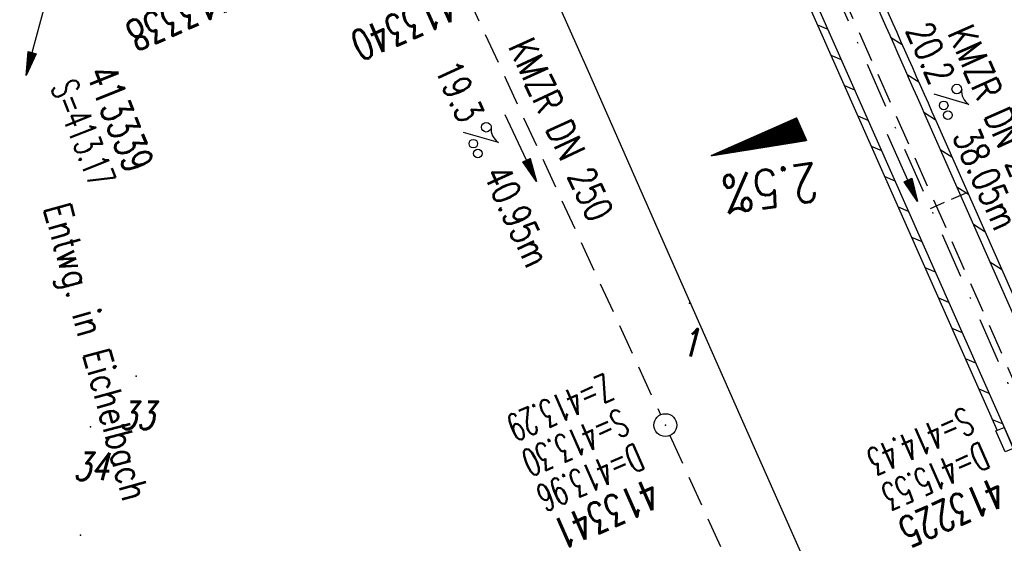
# Model space of a CAD drawing. Extents: x 447258 to 447844, y 441190 to 442763.
# Tile 7 of 30: x 447586 to 447650, y 441420 to 441455. Entities that reach past the tile are written whole.
import ezdxf
from ezdxf.enums import TextEntityAlignment as Align

# ---------------------------------------------------------------- set-up
doc = ezdxf.new("R2010")
doc.units = 0
doc.header["$LTSCALE"] = 2
doc.header["$MEASUREMENT"] = 0
for name, pattern in [('AUSGEZOGEN', [0]), ('GESTRICH-X2', [1.5, 1, -0.5]), ('GESTRICHELT', [0.75, 0.5, -0.25]), ('STRICHPT-X3', [3, 1.5, -0.75, 0, -0.75])]:
    doc.linetypes.add(name, pattern=pattern)
doc.layers.get('0').update_dxf_attribs({"linetype": 'AUSGEZOGEN'})
for name, color, linetype in [('ACHSE', 250, 'STRICHPT-X3'), ('FBR', 8, 'CONTINUOUS'), ('GEF', 7, 'CONTINUOUS'), ('HEKTOM', 250, 'GESTRICHELT'), ('KANAL', 7, 'GESTRICH-X2'), ('PFEIL', 7, 'CONTINUOUS'), ('PKT', 7, 'CONTINUOUS'), ('PKT-CODE', 2, 'CONTINUOUS'), ('SCHACHTNR', 6, 'CONTINUOUS'), ('SCHLITZRINNE', 8, 'AUSGEZOGEN'), ('SCHRIFT', 7, 'AUSGEZOGEN'), ('SCHSYMBOL', 7, 'AUSGEZOGEN'), ('TEXTO', 4, 'CONTINUOUS'), ('TEXTU', 4, 'CONTINUOUS')]:
    doc.layers.add(name, color=color, linetype=linetype)
doc.styles.add('ROMANS', font='romans.shx', dxfattribs={"width": 0.8})

# ---------------------------------------------------------------- blocks, each defined once
blk = doc.blocks.new('GST')
at = {"color": 0}
blk.add_circle((0, 0), 0.75, dxfattribs=at)
blk.add_point((0, 0), dxfattribs=at)
blk = doc.blocks.new('10')
blk.add_blockref('GST', (0, 0))
blk = doc.blocks.new('PROM')
blk.add_line((1.566, 1.817), (0.019, 0.015))
for centre, radius in [((0.317, 1.51), 0.317), ((0.943, 0.291), 0.283), ((1.645, 0.287), 0.283)]:
    blk.add_circle(centre, radius)
blk.add_arc((0.992, 2.682), 1.033, 239.14139, 303.35492)
blk = doc.blocks.new('PFEIL2')
at = {"color": 0}
for p, q in [((0.88, 0.002), (-2.401, -0.012)), ((0.881, -0.271), (0.879, 0.276)), ((0.879, 0.276), (2.429, 0.009)), ((0.911, 0.27), (0.879, 0.265)), ((0.965, 0.261), (0.879, 0.246)), ((1.019, 0.252), (0.879, 0.228)), ((1.073, 0.242), (0.879, 0.209)), ((1.127, 0.233), (0.879, 0.191)), ((1.181, 0.224), (0.879, 0.172)), ((1.235, 0.214), (0.879, 0.154)), ((1.289, 0.205), (0.879, 0.135)), ((1.343, 0.196), (0.879, 0.117)), ((1.397, 0.187), (0.879, 0.098)), ((1.451, 0.177), (0.879, 0.08)), ((1.505, 0.168), (0.879, 0.061)), ((1.559, 0.159), (0.88, 0.043)), ((1.613, 0.149), (0.88, 0.024)), ((1.668, 0.14), (0.88, 0.006)), ((1.722, 0.131), (0.88, -0.013)), ((1.776, 0.121), (0.88, -0.031)), ((1.83, 0.112), (0.88, -0.05)), ((1.884, 0.103), (0.88, -0.068)), ((1.938, 0.094), (0.88, -0.087)), ((1.992, 0.084), (0.88, -0.105)), ((2.046, 0.075), (0.88, -0.124)), ((2.1, 0.066), (0.88, -0.142)), ((2.154, 0.056), (0.88, -0.161)), ((2.208, 0.047), (0.88, -0.179)), ((2.262, 0.038), (0.881, -0.198)), ((2.316, 0.029), (0.881, -0.216)), ((2.37, 0.019), (0.881, -0.235)), ((2.424, 0.01), (0.881, -0.253)), ((2.429, 0.009), (0.881, -0.271))]:
    blk.add_line(p, q, dxfattribs=at)
blk = doc.blocks.new('*X5')
at = {"color": 0}
for p, q in [((725.827, 193.844), (727.436, 195.453)), ((725.827, 193.853), (727.427, 195.453)), ((725.827, 193.861), (727.418, 195.453)), ((725.827, 193.87), (727.409, 195.453)), ((725.827, 193.879), (727.401, 195.453)), ((725.827, 193.888), (727.392, 195.453)), ((725.827, 193.897), (727.383, 195.453)), ((725.827, 193.906), (727.374, 195.453)), ((725.827, 193.914), (727.365, 195.453)), ((725.827, 193.923), (727.356, 195.453)), ((725.827, 193.932), (727.347, 195.453)), ((725.827, 193.941), (727.339, 195.453)), ((725.827, 193.95), (727.33, 195.453)), ((725.827, 193.959), (727.321, 195.453)), ((725.827, 193.967), (727.312, 195.453)), ((725.827, 193.976), (727.303, 195.453)), ((725.827, 193.985), (727.294, 195.453)), ((725.827, 193.994), (727.286, 195.453)), ((725.827, 194.003), (727.277, 195.453)), ((725.827, 194.012), (727.268, 195.453)), ((725.827, 194.02), (727.259, 195.453)), ((725.827, 194.029), (727.25, 195.453)), ((725.827, 194.038), (727.241, 195.453)), ((725.827, 194.047), (727.233, 195.453)), ((725.827, 194.056), (727.224, 195.453)), ((725.827, 194.065), (727.215, 195.453)), ((725.827, 194.073), (727.206, 195.453)), ((725.827, 194.082), (727.197, 195.453)), ((725.827, 194.091), (727.188, 195.453)), ((725.827, 194.1), (727.18, 195.453)), ((725.827, 194.109), (727.171, 195.453)), ((725.827, 194.118), (727.162, 195.453)), ((725.827, 194.127), (727.153, 195.453)), ((725.827, 194.135), (727.144, 195.453)), ((725.827, 194.144), (727.135, 195.453)), ((725.827, 194.153), (727.127, 195.453)), ((725.827, 194.162), (727.118, 195.453)), ((725.827, 194.171), (727.109, 195.453)), ((725.827, 194.18), (727.1, 195.453)), ((725.827, 194.188), (727.091, 195.453)), ((725.827, 194.197), (727.082, 195.453)), ((725.827, 194.206), (727.073, 195.453)), ((725.827, 194.215), (727.065, 195.453)), ((725.827, 194.224), (727.056, 195.453)), ((725.827, 194.233), (727.047, 195.453)), ((725.827, 194.241), (727.038, 195.453)), ((725.827, 194.25), (727.029, 195.453)), ((725.827, 194.259), (727.02, 195.453)), ((725.827, 194.268), (727.012, 195.453)), ((725.827, 194.277), (727.003, 195.453)), ((725.827, 194.286), (726.994, 195.453)), ((725.827, 194.294), (726.985, 195.453)), ((725.827, 194.303), (726.976, 195.453)), ((725.827, 194.312), (726.967, 195.453)), ((725.827, 194.321), (726.959, 195.453)), ((725.827, 194.33), (726.95, 195.453)), ((725.827, 194.339), (726.941, 195.453)), ((725.827, 194.348), (726.932, 195.453)), ((725.827, 194.356), (726.923, 195.453)), ((725.827, 194.365), (726.914, 195.453)), ((725.827, 194.374), (726.906, 195.453)), ((725.827, 194.383), (726.897, 195.453)), ((725.827, 194.392), (726.888, 195.453)), ((725.827, 194.401), (726.879, 195.453)), ((725.827, 194.409), (726.87, 195.453)), ((725.827, 194.418), (726.861, 195.453)), ((725.827, 194.427), (726.853, 195.453)), ((725.827, 194.436), (726.844, 195.453)), ((725.827, 194.445), (726.835, 195.453)), ((725.827, 194.454), (726.826, 195.453)), ((725.827, 194.462), (726.817, 195.453)), ((725.827, 194.471), (726.808, 195.453)), ((725.827, 194.48), (726.799, 195.453)), ((725.827, 194.489), (726.791, 195.453)), ((725.827, 194.498), (726.782, 195.453)), ((725.827, 194.507), (726.773, 195.453)), ((725.827, 194.515), (726.764, 195.453)), ((725.827, 194.524), (726.755, 195.453)), ((725.827, 194.533), (726.746, 195.453)), ((725.827, 194.542), (726.738, 195.453)), ((725.827, 194.551), (726.729, 195.453)), ((725.827, 194.56), (726.72, 195.453)), ((725.827, 194.568), (726.711, 195.453)), ((725.827, 194.577), (726.702, 195.453)), ((725.827, 194.586), (726.693, 195.453)), ((725.827, 194.595), (726.685, 195.453)), ((725.827, 194.604), (726.676, 195.453)), ((725.827, 194.613), (726.667, 195.453)), ((725.827, 194.622), (726.658, 195.453)), ((725.827, 194.63), (726.649, 195.453)), ((725.827, 194.639), (726.64, 195.453)), ((725.827, 194.648), (726.632, 195.453)), ((725.827, 194.657), (726.623, 195.453)), ((725.827, 194.666), (726.614, 195.453)), ((725.827, 194.675), (726.605, 195.453)), ((725.827, 194.683), (726.596, 195.453)), ((725.827, 194.692), (726.587, 195.453)), ((725.827, 194.701), (726.579, 195.453)), ((725.827, 194.71), (726.57, 195.453)), ((725.827, 194.719), (726.561, 195.453)), ((725.827, 194.728), (726.552, 195.453)), ((725.827, 194.736), (726.543, 195.453)), ((725.827, 194.745), (726.534, 195.453)), ((725.827, 194.754), (726.525, 195.453)), ((725.827, 194.763), (726.517, 195.453)), ((725.827, 194.772), (726.508, 195.453)), ((725.827, 194.781), (726.499, 195.453)), ((725.827, 194.789), (726.49, 195.453)), ((725.827, 194.798), (726.481, 195.453)), ((725.827, 194.807), (726.472, 195.453)), ((725.827, 194.816), (726.464, 195.453)), ((725.827, 194.825), (726.455, 195.453)), ((725.827, 194.834), (726.446, 195.453)), ((725.827, 194.842), (726.437, 195.453)), ((725.827, 194.851), (726.428, 195.453)), ((725.827, 194.86), (726.419, 195.453)), ((725.827, 194.869), (726.411, 195.453)), ((725.827, 194.878), (726.402, 195.453)), ((725.827, 194.887), (726.393, 195.453)), ((725.827, 194.896), (726.384, 195.453)), ((725.827, 194.904), (726.375, 195.453)), ((725.827, 194.913), (726.366, 195.453)), ((725.827, 194.922), (726.358, 195.453)), ((725.827, 194.931), (726.349, 195.453)), ((725.827, 194.94), (726.34, 195.453)), ((725.827, 194.949), (726.331, 195.453)), ((725.827, 194.957), (726.322, 195.453)), ((725.827, 194.966), (726.313, 195.453)), ((725.827, 194.975), (726.305, 195.453)), ((725.827, 194.984), (726.296, 195.453)), ((725.827, 194.993), (726.287, 195.453)), ((725.827, 195.002), (726.278, 195.453)), ((725.827, 195.01), (726.269, 195.453)), ((725.827, 195.019), (726.26, 195.453)), ((725.827, 195.028), (726.251, 195.453)), ((725.827, 195.037), (726.243, 195.453)), ((725.827, 195.046), (726.234, 195.453)), ((725.827, 195.055), (726.225, 195.453)), ((725.827, 195.063), (726.216, 195.453)), ((725.827, 195.072), (726.207, 195.453)), ((725.827, 195.081), (726.198, 195.453)), ((725.827, 195.09), (726.19, 195.453)), ((725.827, 195.099), (726.181, 195.453)), ((725.827, 195.108), (726.172, 195.453)), ((725.827, 195.116), (726.163, 195.453)), ((725.827, 195.125), (726.154, 195.453)), ((725.827, 195.134), (726.145, 195.453)), ((725.827, 195.143), (726.137, 195.453)), ((725.827, 195.152), (726.128, 195.453)), ((725.827, 195.161), (726.119, 195.453)), ((725.827, 195.17), (726.11, 195.453)), ((725.827, 195.178), (726.101, 195.453)), ((725.827, 195.187), (726.092, 195.453)), ((725.827, 195.196), (726.084, 195.453)), ((725.827, 195.205), (726.075, 195.453)), ((725.827, 195.214), (726.066, 195.453)), ((725.827, 195.223), (726.057, 195.453)), ((725.827, 195.231), (726.048, 195.453)), ((725.827, 195.24), (726.039, 195.453)), ((725.827, 195.249), (726.031, 195.453)), ((725.827, 195.258), (726.022, 195.453)), ((725.827, 195.267), (726.013, 195.453)), ((725.827, 195.276), (726.004, 195.453)), ((725.827, 195.284), (725.995, 195.453)), ((725.827, 195.293), (725.986, 195.453)), ((725.827, 195.302), (725.977, 195.453)), ((725.827, 195.311), (725.969, 195.453)), ((725.827, 195.32), (725.96, 195.453)), ((725.827, 195.329), (725.951, 195.453)), ((725.827, 195.337), (725.942, 195.453)), ((725.827, 195.346), (725.933, 195.453)), ((725.827, 195.355), (725.924, 195.453)), ((725.827, 195.364), (725.916, 195.453)), ((725.827, 195.373), (725.907, 195.453)), ((725.827, 195.382), (725.898, 195.453)), ((725.827, 195.39), (725.889, 195.453)), ((725.827, 195.399), (725.88, 195.453)), ((725.827, 195.408), (725.871, 195.453)), ((725.827, 195.417), (725.863, 195.453)), ((725.827, 195.426), (725.854, 195.453)), ((725.827, 195.435), (725.845, 195.453)), ((725.827, 195.444), (725.836, 195.453)), ((725.827, 193.826), (727.433, 195.433)), ((725.827, 193.817), (727.43, 195.421)), ((725.827, 193.808), (727.427, 195.409)), ((725.827, 193.799), (727.424, 195.397)), ((725.827, 193.791), (727.421, 195.385)), ((725.827, 193.782), (727.418, 195.373)), ((725.827, 193.773), (727.414, 195.361)), ((725.827, 193.764), (727.411, 195.349)), ((725.827, 193.755), (727.408, 195.337)), ((725.827, 193.746), (727.405, 195.325)), ((725.827, 193.738), (727.402, 195.313)), ((725.827, 193.729), (727.399, 195.301)), ((725.827, 193.72), (727.395, 195.289)), ((725.827, 193.711), (727.392, 195.277)), ((725.827, 193.702), (727.389, 195.265)), ((725.827, 193.693), (727.386, 195.253)), ((725.827, 193.685), (727.383, 195.241)), ((725.827, 193.676), (727.38, 195.229)), ((725.827, 193.667), (727.377, 195.217)), ((725.827, 193.658), (727.373, 195.205)), ((725.827, 193.649), (727.37, 195.193)), ((725.827, 193.64), (727.367, 195.181)), ((725.827, 193.632), (727.364, 195.169)), ((725.827, 193.623), (727.361, 195.157)), ((725.827, 193.614), (727.358, 195.145)), ((725.827, 193.605), (727.354, 195.133)), ((725.827, 193.596), (727.351, 195.121)), ((725.827, 193.587), (727.348, 195.109)), ((725.827, 193.579), (727.345, 195.097)), ((725.827, 193.57), (727.342, 195.085)), ((725.827, 193.561), (727.339, 195.073)), ((725.827, 193.552), (727.336, 195.061)), ((725.827, 193.543), (727.332, 195.049)), ((725.827, 193.534), (727.329, 195.037)), ((725.827, 193.525), (727.326, 195.025)), ((725.827, 193.517), (727.323, 195.013)), ((725.827, 193.508), (727.32, 195.001)), ((725.827, 193.499), (727.317, 194.989)), ((725.827, 193.49), (727.313, 194.977)), ((725.827, 193.481), (727.31, 194.965)), ((725.827, 193.472), (727.307, 194.953)), ((725.827, 193.464), (727.304, 194.941)), ((725.827, 193.455), (727.301, 194.929)), ((725.827, 193.446), (727.298, 194.917)), ((725.827, 193.437), (727.295, 194.905)), ((725.827, 193.428), (727.291, 194.893)), ((725.827, 193.419), (727.288, 194.881)), ((725.827, 193.411), (727.285, 194.869)), ((725.827, 193.402), (727.282, 194.857)), ((725.827, 193.393), (727.279, 194.845)), ((725.827, 193.384), (727.276, 194.833)), ((725.827, 193.375), (727.272, 194.821)), ((725.827, 193.366), (727.269, 194.809)), ((725.827, 193.358), (727.266, 194.797)), ((725.827, 193.349), (727.263, 194.785)), ((725.827, 193.34), (727.26, 194.773)), ((725.827, 193.331), (727.257, 194.761)), ((725.827, 193.322), (727.254, 194.749)), ((725.827, 193.313), (727.25, 194.737)), ((725.827, 193.305), (727.247, 194.725)), ((725.827, 193.296), (727.244, 194.713)), ((725.827, 193.287), (727.241, 194.701)), ((725.827, 193.278), (727.238, 194.689)), ((725.827, 193.269), (727.235, 194.677)), ((725.827, 193.26), (727.231, 194.665)), ((725.827, 193.251), (727.228, 194.653)), ((725.827, 193.243), (727.225, 194.641)), ((725.827, 193.234), (727.222, 194.629)), ((725.827, 193.225), (727.219, 194.617)), ((725.827, 193.216), (727.216, 194.605)), ((725.827, 193.207), (727.213, 194.593)), ((725.827, 193.198), (727.209, 194.581)), ((725.827, 193.19), (727.206, 194.569)), ((725.827, 193.181), (727.203, 194.557)), ((725.827, 193.172), (727.2, 194.545)), ((725.827, 193.163), (727.197, 194.533)), ((725.827, 193.154), (727.194, 194.521)), ((725.827, 193.145), (727.19, 194.509)), ((725.827, 193.137), (727.187, 194.497)), ((725.827, 193.128), (727.184, 194.485)), ((725.827, 193.119), (727.181, 194.473)), ((725.827, 193.11), (727.178, 194.461)), ((725.827, 193.101), (727.175, 194.449)), ((725.827, 193.092), (727.172, 194.437)), ((725.827, 193.084), (727.168, 194.425)), ((725.827, 193.075), (727.165, 194.413)), ((725.827, 193.066), (727.162, 194.401)), ((725.827, 193.057), (727.159, 194.389)), ((725.827, 193.048), (727.156, 194.377)), ((725.827, 193.039), (727.153, 194.365)), ((725.827, 193.031), (727.149, 194.353)), ((725.827, 193.022), (727.146, 194.341)), ((725.827, 193.013), (727.143, 194.329)), ((725.827, 193.004), (727.14, 194.317)), ((725.827, 192.995), (727.137, 194.305)), ((725.827, 192.986), (727.134, 194.293)), ((725.827, 192.977), (727.131, 194.281)), ((725.827, 192.969), (727.127, 194.269)), ((725.827, 192.96), (727.124, 194.257)), ((725.827, 192.951), (727.121, 194.245)), ((725.827, 192.942), (727.118, 194.233)), ((725.827, 192.933), (727.115, 194.221)), ((725.827, 192.924), (727.112, 194.209)), ((725.827, 192.916), (727.108, 194.197)), ((725.827, 192.907), (727.105, 194.185)), ((725.827, 192.898), (727.102, 194.173)), ((725.827, 192.889), (727.099, 194.161)), ((725.827, 192.88), (727.096, 194.15)), ((725.827, 192.871), (727.093, 194.138)), ((725.827, 192.863), (727.09, 194.126)), ((725.827, 192.854), (727.086, 194.114)), ((725.827, 192.845), (727.083, 194.102)), ((725.827, 192.836), (727.08, 194.09)), ((725.827, 192.827), (727.077, 194.078)), ((725.827, 192.818), (727.074, 194.066)), ((725.827, 192.81), (727.071, 194.054)), ((725.827, 192.801), (727.068, 194.042)), ((725.827, 192.792), (727.064, 194.03)), ((725.827, 192.783), (727.061, 194.018)), ((725.827, 192.774), (727.058, 194.006)), ((725.827, 192.765), (727.055, 193.994)), ((725.827, 192.757), (727.052, 193.982)), ((725.827, 192.748), (727.049, 193.97)), ((725.827, 192.739), (727.045, 193.958)), ((725.827, 192.73), (727.042, 193.946)), ((725.827, 192.721), (727.039, 193.934)), ((725.827, 192.712), (727.036, 193.922)), ((725.827, 192.703), (727.033, 193.91)), ((725.827, 192.695), (727.03, 193.898)), ((725.827, 192.686), (727.027, 193.886)), ((725.827, 192.677), (727.023, 193.874)), ((725.827, 192.668), (727.02, 193.862)), ((725.827, 192.659), (727.017, 193.85)), ((725.827, 192.65), (727.014, 193.838)), ((725.827, 192.642), (727.011, 193.826)), ((725.827, 192.633), (727.008, 193.814)), ((725.827, 192.624), (727.004, 193.802)), ((725.827, 192.615), (727.001, 193.79)), ((725.827, 192.606), (726.998, 193.778)), ((725.827, 192.597), (726.995, 193.766)), ((725.827, 192.589), (726.992, 193.754)), ((725.827, 192.58), (726.989, 193.742)), ((725.827, 192.571), (726.986, 193.73)), ((725.827, 192.562), (726.982, 193.718)), ((725.827, 192.553), (726.979, 193.706)), ((725.827, 192.544), (726.976, 193.694)), ((725.827, 192.536), (726.973, 193.682)), ((725.827, 192.527), (726.97, 193.67)), ((725.827, 192.518), (726.967, 193.658)), ((725.827, 192.509), (726.963, 193.646)), ((725.827, 192.5), (726.96, 193.634)), ((725.827, 192.491), (726.957, 193.622)), ((725.827, 192.483), (726.954, 193.61)), ((725.827, 192.474), (726.951, 193.598)), ((725.827, 192.465), (726.948, 193.586)), ((725.827, 192.456), (726.945, 193.574)), ((725.827, 192.447), (726.941, 193.562)), ((725.827, 192.438), (726.938, 193.55)), ((725.827, 192.429), (726.935, 193.538)), ((725.827, 192.421), (726.932, 193.526)), ((725.827, 192.412), (726.929, 193.514)), ((725.827, 192.403), (726.926, 193.502)), ((725.827, 192.394), (726.922, 193.49)), ((725.827, 192.385), (726.919, 193.478)), ((725.827, 192.376), (726.916, 193.466)), ((725.827, 192.368), (726.913, 193.454)), ((725.827, 192.359), (726.91, 193.442)), ((725.827, 192.35), (726.907, 193.43)), ((725.827, 192.341), (726.904, 193.418)), ((725.827, 192.332), (726.9, 193.406)), ((725.827, 192.323), (726.897, 193.394)), ((725.827, 192.315), (726.894, 193.382)), ((725.827, 192.306), (726.891, 193.37)), ((725.827, 192.297), (726.888, 193.358)), ((725.827, 192.288), (726.885, 193.346)), ((725.827, 192.279), (726.881, 193.334)), ((725.827, 192.27), (726.878, 193.322)), ((725.827, 192.262), (726.875, 193.31)), ((725.827, 192.253), (726.872, 193.298)), ((725.827, 192.244), (726.869, 193.286)), ((725.827, 192.235), (726.866, 193.274)), ((725.827, 192.226), (726.863, 193.262)), ((725.827, 192.217), (726.859, 193.25)), ((725.827, 192.209), (726.856, 193.238)), ((725.827, 192.2), (726.853, 193.226)), ((725.827, 192.191), (726.85, 193.214)), ((725.827, 192.182), (726.847, 193.202)), ((725.827, 192.173), (726.844, 193.19)), ((725.827, 192.164), (726.84, 193.178)), ((725.827, 192.155), (726.837, 193.166)), ((725.827, 192.147), (726.834, 193.154)), ((725.827, 192.138), (726.831, 193.142)), ((725.827, 192.129), (726.828, 193.13)), ((725.827, 192.12), (726.825, 193.118)), ((725.827, 192.111), (726.822, 193.106)), ((725.827, 192.102), (726.818, 193.094)), ((725.827, 192.094), (726.815, 193.082)), ((725.827, 192.085), (726.812, 193.07)), ((725.827, 192.076), (726.809, 193.058)), ((725.827, 192.067), (726.806, 193.046)), ((725.827, 192.058), (726.803, 193.034)), ((725.827, 192.049), (726.799, 193.022)), ((725.827, 192.041), (726.796, 193.01)), ((725.827, 192.032), (726.793, 192.998)), ((725.827, 192.023), (726.79, 192.986)), ((725.827, 192.014), (726.787, 192.974)), ((725.827, 192.005), (726.784, 192.962)), ((725.827, 191.996), (726.781, 192.95)), ((725.827, 191.988), (726.777, 192.938)), ((725.827, 191.979), (726.774, 192.926)), ((725.827, 191.97), (726.771, 192.914)), ((725.827, 191.961), (726.768, 192.902)), ((725.827, 191.952), (726.765, 192.89)), ((725.827, 191.943), (726.762, 192.878)), ((725.827, 191.935), (726.758, 192.866)), ((725.827, 191.926), (726.755, 192.854)), ((725.827, 191.917), (726.752, 192.842)), ((725.827, 191.908), (726.749, 192.83)), ((725.827, 191.899), (726.746, 192.818)), ((725.827, 191.89), (726.743, 192.806)), ((725.827, 191.881), (726.74, 192.794)), ((725.827, 191.873), (726.736, 192.782)), ((725.827, 191.864), (726.733, 192.77)), ((725.827, 191.855), (726.73, 192.758)), ((725.827, 191.846), (726.727, 192.746)), ((725.827, 191.837), (726.724, 192.734)), ((725.827, 191.828), (726.721, 192.722)), ((725.827, 191.82), (726.717, 192.71)), ((725.827, 191.811), (726.714, 192.698)), ((725.827, 191.802), (726.711, 192.686)), ((725.827, 191.793), (726.708, 192.674)), ((725.827, 191.784), (726.705, 192.662)), ((725.827, 191.775), (726.702, 192.65)), ((725.827, 191.767), (726.699, 192.639)), ((725.827, 191.758), (726.695, 192.627)), ((725.827, 191.749), (726.692, 192.615)), ((725.827, 191.74), (726.689, 192.603)), ((725.827, 191.731), (726.686, 192.591)), ((725.827, 191.722), (726.683, 192.579)), ((725.827, 191.714), (726.68, 192.567)), ((725.827, 191.705), (726.677, 192.555)), ((725.827, 191.696), (726.673, 192.543)), ((725.827, 191.687), (726.67, 192.531)), ((725.827, 191.678), (726.667, 192.519)), ((725.827, 191.669), (726.664, 192.507)), ((725.827, 191.66), (726.661, 192.495)), ((725.827, 191.652), (726.658, 192.483)), ((725.827, 191.643), (726.654, 192.471)), ((725.827, 191.634), (726.651, 192.459)), ((725.827, 191.625), (726.648, 192.447)), ((725.827, 191.616), (726.645, 192.435)), ((725.827, 191.607), (726.642, 192.423)), ((725.827, 191.599), (726.639, 192.411)), ((725.827, 191.59), (726.636, 192.399)), ((725.827, 191.581), (726.632, 192.387)), ((725.827, 191.572), (726.629, 192.375)), ((725.827, 191.563), (726.626, 192.363)), ((725.827, 191.554), (726.623, 192.351)), ((725.827, 191.546), (726.62, 192.339)), ((725.827, 191.537), (726.617, 192.327)), ((725.827, 191.528), (726.613, 192.315)), ((725.827, 191.519), (726.61, 192.303)), ((725.827, 191.51), (726.607, 192.291)), ((725.827, 191.501), (726.604, 192.279)), ((725.827, 191.493), (726.601, 192.267)), ((725.827, 191.484), (726.598, 192.255)), ((725.827, 191.475), (726.595, 192.243)), ((725.827, 191.466), (726.591, 192.231)), ((725.827, 191.457), (726.588, 192.219)), ((725.827, 191.448), (726.585, 192.207)), ((725.827, 191.44), (726.582, 192.195)), ((725.827, 191.431), (726.579, 192.183)), ((725.827, 191.422), (726.576, 192.171)), ((725.827, 191.413), (726.572, 192.159)), ((725.827, 191.404), (726.569, 192.147)), ((725.827, 191.395), (726.566, 192.135)), ((725.827, 191.386), (726.563, 192.123)), ((725.827, 191.378), (726.56, 192.111)), ((725.827, 191.369), (726.557, 192.099)), ((725.827, 191.36), (726.554, 192.087)), ((725.827, 191.351), (726.55, 192.075)), ((725.827, 191.342), (726.547, 192.063)), ((725.827, 191.333), (726.544, 192.051)), ((725.827, 191.325), (726.541, 192.039)), ((725.827, 191.316), (726.538, 192.027)), ((725.827, 191.307), (726.535, 192.015)), ((725.827, 191.298), (726.531, 192.003)), ((725.827, 191.289), (726.528, 191.991)), ((725.827, 191.28), (726.525, 191.979)), ((725.827, 191.272), (726.522, 191.967)), ((725.827, 191.263), (726.519, 191.955)), ((725.827, 191.254), (726.516, 191.943)), ((725.827, 191.245), (726.513, 191.931)), ((725.827, 191.236), (726.509, 191.919)), ((725.827, 191.227), (726.506, 191.907)), ((725.827, 191.219), (726.503, 191.895)), ((725.827, 191.21), (726.5, 191.883)), ((725.827, 191.201), (726.497, 191.871)), ((725.827, 191.192), (726.494, 191.859)), ((725.827, 191.183), (726.49, 191.847)), ((725.827, 191.174), (726.487, 191.835)), ((725.827, 191.166), (726.484, 191.823)), ((725.827, 191.157), (726.481, 191.811)), ((725.827, 191.148), (726.478, 191.799)), ((725.827, 191.139), (726.475, 191.787)), ((725.827, 191.13), (726.472, 191.775)), ((725.827, 191.121), (726.468, 191.763)), ((725.827, 191.112), (726.465, 191.751)), ((725.827, 191.104), (726.462, 191.739)), ((725.827, 191.095), (726.459, 191.727)), ((725.827, 191.086), (726.456, 191.715)), ((725.827, 191.077), (726.453, 191.703)), ((725.827, 191.068), (726.449, 191.691)), ((725.827, 191.059), (726.446, 191.679)), ((725.827, 191.051), (726.443, 191.667)), ((725.827, 191.042), (726.44, 191.655)), ((725.827, 191.033), (726.437, 191.643)), ((725.827, 191.024), (726.434, 191.631)), ((725.827, 191.015), (726.431, 191.619)), ((725.827, 191.006), (726.427, 191.607)), ((725.827, 190.998), (726.424, 191.595)), ((725.827, 190.989), (726.421, 191.583)), ((725.827, 190.98), (726.418, 191.571)), ((725.827, 190.971), (726.415, 191.559)), ((725.827, 190.962), (726.412, 191.547)), ((725.827, 190.953), (726.408, 191.535)), ((725.827, 190.945), (726.405, 191.523)), ((725.827, 190.936), (726.402, 191.511)), ((725.827, 190.927), (726.399, 191.499)), ((725.827, 190.918), (726.396, 191.487)), ((725.827, 190.909), (726.393, 191.475)), ((725.827, 190.9), (726.39, 191.463)), ((725.827, 190.892), (726.386, 191.451)), ((725.827, 190.883), (726.383, 191.439)), ((725.827, 190.874), (726.38, 191.427)), ((725.827, 190.865), (726.377, 191.415)), ((725.827, 190.856), (726.374, 191.403)), ((725.827, 190.847), (726.371, 191.391)), ((725.827, 190.838), (726.367, 191.379)), ((725.827, 190.83), (726.364, 191.367)), ((725.827, 190.821), (726.361, 191.355)), ((725.827, 190.812), (726.358, 191.343)), ((725.827, 190.803), (726.355, 191.331)), ((725.827, 190.794), (726.352, 191.319)), ((725.827, 190.785), (726.349, 191.307)), ((725.827, 190.777), (726.345, 191.295)), ((725.827, 190.768), (726.342, 191.283)), ((725.827, 190.759), (726.339, 191.271)), ((725.827, 190.75), (726.336, 191.259)), ((725.827, 190.741), (726.333, 191.247)), ((725.827, 190.732), (726.33, 191.235)), ((725.827, 190.724), (726.326, 191.223)), ((725.827, 190.715), (726.323, 191.211)), ((725.827, 190.706), (726.32, 191.199)), ((725.827, 190.697), (726.317, 191.187)), ((725.827, 190.688), (726.314, 191.175)), ((725.827, 190.679), (726.311, 191.163)), ((725.827, 190.671), (726.308, 191.151)), ((725.827, 190.662), (726.304, 191.139)), ((725.827, 190.653), (726.301, 191.128)), ((725.827, 190.644), (726.298, 191.116)), ((725.827, 190.635), (726.295, 191.104)), ((725.827, 190.626), (726.292, 191.092)), ((725.827, 190.618), (726.289, 191.08)), ((725.827, 190.609), (726.286, 191.068)), ((725.827, 190.6), (726.282, 191.056)), ((725.827, 190.591), (726.279, 191.044)), ((725.827, 190.582), (726.276, 191.032)), ((725.827, 190.573), (726.273, 191.02)), ((725.827, 190.564), (726.27, 191.008)), ((725.827, 190.556), (726.267, 190.996)), ((725.827, 190.547), (726.263, 190.984)), ((725.827, 190.538), (726.26, 190.972)), ((725.827, 190.529), (726.257, 190.96)), ((725.827, 190.52), (726.254, 190.948)), ((725.827, 190.511), (726.251, 190.936)), ((725.827, 190.503), (726.248, 190.924)), ((725.827, 190.494), (726.245, 190.912)), ((725.827, 190.485), (726.241, 190.9)), ((725.827, 190.476), (726.238, 190.888)), ((725.827, 190.467), (726.235, 190.876)), ((725.827, 190.458), (726.232, 190.864)), ((725.827, 190.45), (726.229, 190.852)), ((725.827, 190.441), (726.226, 190.84)), ((725.827, 190.432), (726.222, 190.828)), ((725.827, 190.423), (726.219, 190.816)), ((725.827, 190.414), (726.216, 190.804)), ((725.827, 190.405), (726.213, 190.792)), ((725.827, 190.397), (726.21, 190.78)), ((725.827, 190.388), (726.207, 190.768)), ((725.827, 190.379), (726.204, 190.756)), ((725.827, 190.37), (726.2, 190.744)), ((725.827, 190.361), (726.197, 190.732)), ((725.827, 190.352), (726.194, 190.72)), ((725.827, 190.344), (726.191, 190.708)), ((725.827, 190.335), (726.188, 190.696)), ((725.827, 190.326), (726.185, 190.684)), ((725.827, 190.317), (726.181, 190.672)), ((725.827, 190.308), (726.178, 190.66)), ((725.827, 190.299), (726.175, 190.648)), ((725.827, 190.29), (726.172, 190.636)), ((725.827, 190.282), (726.169, 190.624)), ((725.827, 190.273), (726.166, 190.612)), ((725.827, 190.264), (726.163, 190.6)), ((725.827, 190.255), (726.159, 190.588)), ((725.827, 190.246), (726.156, 190.576)), ((725.827, 190.237), (726.153, 190.564)), ((725.827, 190.229), (726.15, 190.552)), ((725.827, 190.22), (726.147, 190.54)), ((725.827, 190.211), (726.144, 190.528)), ((725.827, 190.202), (726.14, 190.516)), ((725.827, 190.193), (726.137, 190.504)), ((725.827, 190.184), (726.134, 190.492)), ((725.827, 190.176), (726.131, 190.48)), ((725.827, 190.167), (726.128, 190.468)), ((725.827, 190.158), (726.125, 190.456)), ((725.827, 190.149), (726.122, 190.444)), ((725.827, 190.14), (726.118, 190.432)), ((725.827, 190.131), (726.115, 190.42)), ((725.827, 190.123), (726.112, 190.408)), ((725.827, 190.114), (726.109, 190.396)), ((725.827, 190.105), (726.106, 190.384)), ((725.827, 190.096), (726.103, 190.372)), ((725.827, 190.087), (726.099, 190.36)), ((725.827, 190.078), (726.096, 190.348)), ((725.827, 190.07), (726.093, 190.336)), ((725.827, 190.061), (726.09, 190.324)), ((725.827, 190.052), (726.087, 190.312)), ((725.827, 190.043), (726.084, 190.3)), ((725.827, 190.034), (726.081, 190.288)), ((725.827, 190.025), (726.077, 190.276)), ((725.827, 190.016), (726.074, 190.264)), ((725.827, 190.008), (726.071, 190.252)), ((725.827, 189.999), (726.068, 190.24)), ((725.827, 189.99), (726.065, 190.228)), ((725.827, 189.981), (726.062, 190.216)), ((725.827, 189.972), (726.058, 190.204)), ((725.827, 189.963), (726.055, 190.192)), ((725.827, 189.955), (726.052, 190.18)), ((725.827, 189.946), (726.049, 190.168)), ((725.827, 189.937), (726.046, 190.156)), ((725.827, 189.928), (726.043, 190.144)), ((725.827, 189.919), (726.04, 190.132)), ((725.827, 189.91), (726.036, 190.12)), ((725.827, 189.902), (726.033, 190.108)), ((725.827, 189.893), (726.03, 190.096)), ((725.827, 189.884), (726.027, 190.084)), ((725.827, 189.875), (726.024, 190.072)), ((725.827, 189.866), (726.021, 190.06)), ((725.827, 189.857), (726.017, 190.048)), ((725.827, 189.849), (726.014, 190.036)), ((725.827, 189.84), (726.011, 190.024)), ((725.827, 189.831), (726.008, 190.012)), ((725.827, 189.822), (726.005, 190)), ((725.827, 189.813), (726.002, 189.988)), ((725.827, 189.804), (725.999, 189.976)), ((725.827, 189.796), (725.995, 189.964)), ((725.827, 189.787), (725.992, 189.952)), ((725.827, 189.778), (725.989, 189.94)), ((725.827, 189.769), (725.986, 189.928)), ((725.827, 189.76), (725.983, 189.916)), ((725.827, 189.751), (725.98, 189.904)), ((725.827, 189.742), (725.976, 189.892)), ((725.827, 189.734), (725.973, 189.88)), ((725.827, 189.725), (725.97, 189.868)), ((725.827, 189.716), (725.967, 189.856)), ((725.827, 189.707), (725.964, 189.844)), ((725.827, 189.698), (725.961, 189.832)), ((725.827, 189.689), (725.958, 189.82)), ((725.827, 189.681), (725.954, 189.808)), ((725.827, 189.672), (725.951, 189.796)), ((725.827, 189.663), (725.948, 189.784)), ((725.827, 189.654), (725.945, 189.772)), ((725.827, 189.645), (725.942, 189.76)), ((725.827, 189.636), (725.939, 189.748)), ((725.827, 189.628), (725.935, 189.736)), ((725.827, 189.619), (725.932, 189.724)), ((725.827, 189.61), (725.929, 189.712)), ((725.827, 189.601), (725.926, 189.7)), ((725.827, 189.592), (725.923, 189.688)), ((725.827, 189.583), (725.92, 189.676)), ((725.827, 189.575), (725.917, 189.664)), ((725.827, 189.566), (725.913, 189.652)), ((725.827, 189.557), (725.91, 189.64)), ((725.827, 189.548), (725.907, 189.628)), ((725.827, 189.539), (725.904, 189.616)), ((725.827, 189.53), (725.901, 189.605)), ((725.827, 189.521), (725.898, 189.593)), ((725.827, 189.513), (725.895, 189.581)), ((725.827, 189.504), (725.891, 189.569)), ((725.827, 189.495), (725.888, 189.557)), ((725.827, 189.486), (725.885, 189.545)), ((725.827, 189.477), (725.882, 189.533)), ((725.827, 189.468), (725.879, 189.521)), ((725.827, 189.46), (725.876, 189.509)), ((725.827, 189.451), (725.872, 189.497)), ((725.827, 189.442), (725.869, 189.485)), ((725.827, 189.433), (725.866, 189.473)), ((725.827, 189.424), (725.863, 189.461)), ((725.827, 189.415), (725.86, 189.449)), ((725.827, 189.407), (725.857, 189.437)), ((725.827, 189.398), (725.854, 189.425)), ((725.827, 189.389), (725.85, 189.413)), ((725.827, 189.38), (725.847, 189.401)), ((725.827, 189.371), (725.844, 189.389)), ((725.827, 189.362), (725.841, 189.377)), ((725.827, 189.354), (725.838, 189.365)), ((725.827, 189.345), (725.835, 189.353)), ((725.827, 189.336), (725.831, 189.341))]:
    blk.add_line(p, q, dxfattribs=at)
blk = doc.blocks.new('GEF')
at = {"color": 0}
for p, q in [((0.01, 0.018), (0.01, 6.148)), ((1.622, 6.148), (0.01, 0.018)), ((0.01, 6.148), (1.622, 6.148))]:
    blk.add_line(p, q, dxfattribs=at)
blk.add_blockref('*X5', (-725.817, -189.305), dxfattribs=at)

msp = doc.modelspace()

# ---------------------------------------------------------------- linework, layer by layer
at = {"layer": 'ACHSE', "flags": 128}
msp.add_lwpolyline([(447409.936, 442326.505), (447413.147, 442307.541), (447425.67, 442233.593), (447425.834, 442232.623), (447438.192, 442159.646), (447454.889, 442061.05), (447459.063, 442036.401), (447463.237, 442011.752), (447464.54, 442004.056), (447467.484, 441987.115), (447472.023, 441962.531), (447476.869, 441938.005), (447482.021, 441913.542), (447487.478, 441889.145), (447493.239, 441864.818), (447499.303, 441840.565), (447505.67, 441816.389), (447512.338, 441792.295), (447519.307, 441768.286), (447526.575, 441744.366), (447534.141, 441720.538), (447542.003, 441696.807), (447550.162, 441673.176), (447558.615, 441649.649), (447567.361, 441626.229), (447576.399, 441602.92), (447585.728, 441579.726), (447595.345, 441556.65), (447605.249, 441533.696), (447606.276, 441531.359), (447615.324, 441510.816), (447625.401, 441487.937), (447635.478, 441465.058), (447645.555, 441442.179), (447655.632, 441419.3), (447659.755, 441409.939), (447664.311, 441399.595), (447665.707, 441396.419), (447675.602, 441373.461), (447685.211, 441350.381), (447694.532, 441327.184), (447703.565, 441303.873), (447712.307, 441280.452), (447720.757, 441256.924), (447727.723, 441236.746)], dxfattribs=at)
at = {"layer": 'FBR'}
for points in [[(447427.907, 442233.051, 0), (447428.116, 442231.814, -0.000002), (447432.242, 442207.401, -0.000028)], [(447566.197, 441678.824, 0.001556), (447570.354, 441667.138, 0.001558), (447574.578, 441655.497, 0.001561), (447578.875, 441643.878, 0.00156), (447583.25, 441632.276, 0.001564), (447587.698, 441620.695, 0.001567), (447592.211, 441609.165, 0.001562), (447596.796, 441597.663, 0.001559), (447601.461, 441586.168, 0.001554), (447606.816, 441573.203, 0.002025), (447610.996, 441563.287, 0.001093), (447616.906, 441549.506, 0.001666), (447620.835, 441540.483, 0.000011), (447621.788, 441538.315, 0.000206), (447621.839, 441538.198, 0.000001), (447626.135, 441528.445, 0.000001), (447630.882, 441517.668), (447640.959, 441494.789), (447651.036, 441471.91), (447661.113, 441449.031), (447671.19, 441426.152), (447679.869, 441406.447, -0.000188)], [(447634.144, 441473.275, 0.00001), (447641.336, 441457.003, 0.000017), (447645.437, 441447.725), (447653.962, 441428.441, -0.00021), (447659.217, 441416.54, -0.000083), (447661.871, 441410.52, -0.000103), (447665.157, 441403.059, -0.000892), (447665.825, 441401.534, -0.000138), (447670.14, 441391.628, -0.002137), (447678.112, 441373.098, -0.002233), (447685.586, 441355.296, -0.003057), (447692.735, 441337.752, -0.002736), (447700.493, 441318.063, -0.000329), (447703.172, 441311.141, -0.000855), (447704.196, 441308.475, -0.001627), (447706.531, 441302.308, -0.000795), (447711.245, 441289.67, -0.002189), (447714.987, 441279.452, -0.001287), (447721.234, 441262.022, -0.000521), (447729.828, 441237.323, -0.000521)]]:
    msp.add_lwpolyline(points, format="xyb", dxfattribs=at)
msp.add_lwpolyline([(447592.864, 441519.691), (447597.85, 441508.252), (447602.998, 441496.699), (447607.925, 441485.474), (447612.957, 441474.125), (447618.046, 441462.568), (447623.097, 441451.167), (447628.097, 441439.852), (447633.133, 441428.425), (447638.193, 441416.975), (447643.252, 441405.573), (447643.314, 441405.433), (447648.3, 441394.189), (447653.149, 441383.111), (447658.234, 441371.373), (447663.027, 441359.963), (447667.839, 441348.337), (447672.522, 441336.842), (447677.134, 441325.239), (447686.117, 441302.039), (447694.876, 441278.701), (447703.363, 441255.266), (447711.333, 441232.254)], dxfattribs=at)
at = {"layer": 'HEKTOM'}
msp.add_line((447645.547, 441442.17), (447647.993, 441443.247), dxfattribs=at)
at = {"layer": 'KANAL'}
for p, q in [((447611.344, 441464.469), (447627.844, 441428.656)), ((447637.219, 441461.938), (447652.031, 441428.531))]:
    msp.add_line(p, q, dxfattribs=at)
at = {"layer": 'KANAL', "flags": 128}
msp.add_lwpolyline([(447628.469, 441427.281), (447638.935, 441404.233), (447648.406, 441383.375)], dxfattribs=at)
at = {"layer": 'PKT'}
for p in [(447629.752, 441435.966), (447593.487, 441431.174), (447590.491, 441427.858), (447589.838, 441420.733)]:
    msp.add_point(p, dxfattribs=at)
at = {"layer": 'SCHLITZRINNE'}
for p, q in [((447638.14, 441454.208), (447638.806, 441453.931)), ((447642.93, 441453.397), (447643.687, 441452.921)), ((447639.02, 441452.218), (447639.686, 441451.941)), ((447644.014, 441450.943), (447644.771, 441450.467)), ((447639.9, 441450.228), (447640.566, 441449.952)), ((447645.099, 441448.489), (447645.856, 441448.013)), ((447640.78, 441448.238), (447641.446, 441447.962)), ((447641.66, 441446.249), (447642.327, 441445.972)), ((447646.184, 441446.036), (447646.941, 441445.559)), ((447642.54, 441444.259), (447643.207, 441443.982)), ((447647.269, 441443.582), (447648.026, 441443.106)), ((447643.421, 441442.269), (447644.087, 441441.992)), ((447648.354, 441441.128), (447649.111, 441440.652)), ((447644.301, 441440.279), (447644.967, 441440.002)), ((447645.181, 441438.289), (447645.847, 441438.012)), ((447649.438, 441438.674), (447650.196, 441438.198)), ((447646.061, 441436.299), (447646.727, 441436.022)), ((447646.941, 441434.309), (447647.608, 441434.032)), ((447647.822, 441432.319), (447648.488, 441432.042)), ((447648.702, 441430.329), (447649.368, 441430.052)), ((447649.582, 441428.339), (447650.248, 441428.063))]:
    msp.add_line(p, q, dxfattribs=at)
at = {"layer": 'SCHLITZRINNE', "flags": 128}
for points in [[(447626.968, 441479.52), (447634.842, 441461.663), (447649.905, 441427.609)], [(447626.974, 441479.506), (447634.842, 441461.663), (447649.905, 441427.609)], [(447627.429, 441479.707), (447635.297, 441461.864), (447650.754, 441426.919), (447658.435, 441409.578)], [(447627.429, 441479.707), (447635.297, 441461.864), (447650.754, 441426.919), (447667.014, 441390.208)]]:
    msp.add_lwpolyline(points, dxfattribs=at)
at = {"layer": 'SCHLITZRINNE'}
for points in [[(447634.144, 441473.275, 0.00001), (447641.336, 441457.003, 0.000017), (447645.437, 441447.725), (447653.962, 441428.441, -0.00021), (447659.217, 441416.54, -0.000185), (447665.157, 441403.059, -0.000892), (447665.825, 441401.534, -0.000138), (447670.14, 441391.628, -0.002137), (447678.112, 441373.098, -0.002233), (447685.586, 441355.296, -0.003057), (447692.735, 441337.752, -0.002736), (447700.493, 441318.063, -0.000329), (447703.172, 441311.141, -0.000855), (447704.196, 441308.475, -0.001627), (447706.531, 441302.308, -0.000795), (447711.245, 441289.67, -0.002189), (447714.987, 441279.452, -0.001287), (447721.234, 441262.022, -0.000521), (447729.828, 441237.323, -0.003942)], [(447634.601, 441473.477, 0.00001), (447641.793, 441457.206, 0.000017), (447645.894, 441447.927), (447654.075, 441429.422, -0.00021)]]:
    msp.add_lwpolyline(points, format="xyb", dxfattribs=at)
at = {"layer": 'SCHSYMBOL'}
msp.add_lwpolyline([(447650.362, 441427.811), (447650.968, 441426.435), (447650.435, 441426.201), (447649.829, 441427.576)], close=True, dxfattribs=at)

# ---------------------------------------------------------------- block references
at = {"layer": 'GEF', "rotation": 293.8398110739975}
msp.add_blockref('GEF', (447631.141, 441445.634), dxfattribs=at)
at = {"layer": 'PFEIL'}
for p, rotation in [((447586.9, 441453.235), 254.6731340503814), ((447618.691, 441446.138), 294.736400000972), ((447643.708, 441444.838), 293.9044999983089)]:
    msp.add_blockref('PFEIL2', p, dxfattribs=dict(at, rotation=rotation))
at = {"layer": 'SCHSYMBOL', "rotation": 293.770800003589}
msp.add_blockref('10', (447628.167, 441427.96), dxfattribs=at)
at = {"layer": 'TEXTU'}
for p, rotation in [((447645.759, 441449.674), 293.9044999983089), ((447614.92, 441447.153), 294.736400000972)]:
    msp.add_blockref('PROM', p, dxfattribs=dict(at, rotation=rotation))

# ---------------------------------------------------------------- texts
at = {"layer": 'GEF', "style": 'ROMANS', "width": 0.8}
msp.add_text('2.5%%%', height=2.5, rotation=187.9919, dxfattribs=at).set_placement((447637.996, 441445.17))
at = {"layer": 'PKT-CODE', "style": 'ROMANS', "oblique": 15, "width": 0.75}
for s, p in [('1', (447629.75, 441432.469)), ('33', (447593.5, 441427.688)), ('34', (447590.5, 441424.344))]:
    msp.add_text(s, height=1.8, dxfattribs=at).set_placement(p, align=Align.CENTER)
at = {"layer": 'SCHACHTNR', "style": 'ROMANS'}
for s, height, rotation, width, p in [('413338', 2, 203.7708, 0.7, (447599.232, 441457.167)), ('413340', 2, 203.7708, 0.7, (447613.963, 441456.523)), ('413339', 2, 291.60582, 0.7, (447590.167, 441451.044)), ('S=413.17', 1.8, 291.60582, 0.6, (447587.849, 441450.131)), ('Z=413.29', 1.8, 203.7708, 0.6, (447624.205, 441431.379)), ('S=414.43', 1.8, 203.7708, 0.6, (447647.827, 441429.18)), ('S=413.30', 1.8, 203.7708, 0.6, (447625.205, 441429.098)), ('D=413.96', 1.8, 203.7708, 0.6, (447626.205, 441426.817)), ('D=415.53', 1.8, 203.7708, 0.6, (447648.827, 441426.898)), ('413341', 2, 203.7708, 0.7, (447627.205, 441424.536)), ('413225', 2, 203.7708, 0.7, (447649.858, 441424.617))]:
    msp.add_text(s, height=height, rotation=rotation, dxfattribs=dict(at, width=width)).set_placement(p)
at = {"layer": 'SCHRIFT', "style": 'ROMANS', "width": 0.8}
msp.add_text('Entwg. in Eichelbach', height=1.8, rotation=285.11845, dxfattribs=at).set_placement((447587.387, 441442.209))
at = {"layer": 'TEXTO', "style": 'ROMANS', "width": 0.75}
for rotation, p in [(293.9045, (447649.221, 441447.806)), (294.7364, (447620.5, 441446.969))]:
    msp.add_text('KMZR DN 250', height=1.8, rotation=rotation, dxfattribs=at).set_placement(p, align=Align.CENTER)
at = {"layer": 'TEXTU', "style": 'ROMANS', "width": 0.75}
for s, rotation, p in [('20.2', 293.9045, (447643.9, 441453.86)), ('19.3', 294.7364, (447613, 441451.313)), ('38.05m', 293.9045, (447646.962, 441446.922)), ('40.95m', 294.7364, (447616.188, 441444.438))]:
    msp.add_text(s, height=1.8, rotation=rotation, dxfattribs=at).set_placement(p)

doc.saveas('drawing.dxf')
